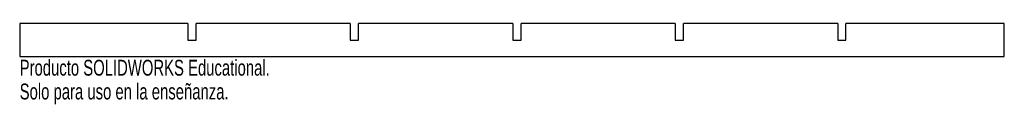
# Model space of a CAD drawing. Header units: millimetres. Extents: x -148 to 152, y -20 to 5.
import ezdxf

# ---------------------------------------------------------------- set-up
doc = ezdxf.new("R2010")
doc.units = ezdxf.units.MM
doc.styles.add('SLDTEXTSTYLE0', font='TXT', dxfattribs={"width": 0.7})

msp = doc.modelspace()

# ---------------------------------------------------------------- linework, layer by layer
at = {"color": 7, "linetype": 'Continuous', "lineweight": 25}
for p, q in [((-148.5, 5), (-148.5, -5)), ((-97.26, 5), (-148.5, 5)), ((-97.26, 5), (-97.26, 0)), ((-94.74, 0), (-94.74, 5)), ((-47.76, 5), (-94.74, 5)), ((-47.76, 5), (-47.76, 0)), ((-45.24, 0), (-45.24, 5)), ((1.74, 5), (-45.24, 5)), ((1.74, 5), (1.74, 0)), ((4.26, 0), (4.26, 5)), ((51.24, 5), (4.26, 5)), ((51.24, 5), (51.24, 0)), ((53.76, 0), (53.76, 5)), ((100.74, 5), (53.76, 5)), ((100.74, 5), (100.74, 0)), ((103.26, 0), (103.26, 5)), ((151.5, 5), (103.26, 5)), ((151.5, -5), (151.5, 5)), ((-97.26, 0), (-94.74, 0)), ((-47.76, 0), (-45.24, 0)), ((1.74, 0), (4.26, 0)), ((51.24, 0), (53.76, 0)), ((100.74, 0), (103.26, 0)), ((-148.5, -5), (151.5, -5))]:
    msp.add_line(p, q, dxfattribs=at)

# ---------------------------------------------------------------- texts
at = {"color": 7, "linetype": 'Continuous', "char_height": 4.8336, "attachment_point": 1, "style": 'SLDTEXTSTYLE0'}
for s, insert in [('Producto SOLIDWORKS Educational.', (-148.5, -6.02)), ('Solo para uso en la enseñanza.', (-148.5, -13.27))]:
    msp.add_mtext(s, dxfattribs=dict(at, insert=insert))

doc.saveas('drawing.dxf')
